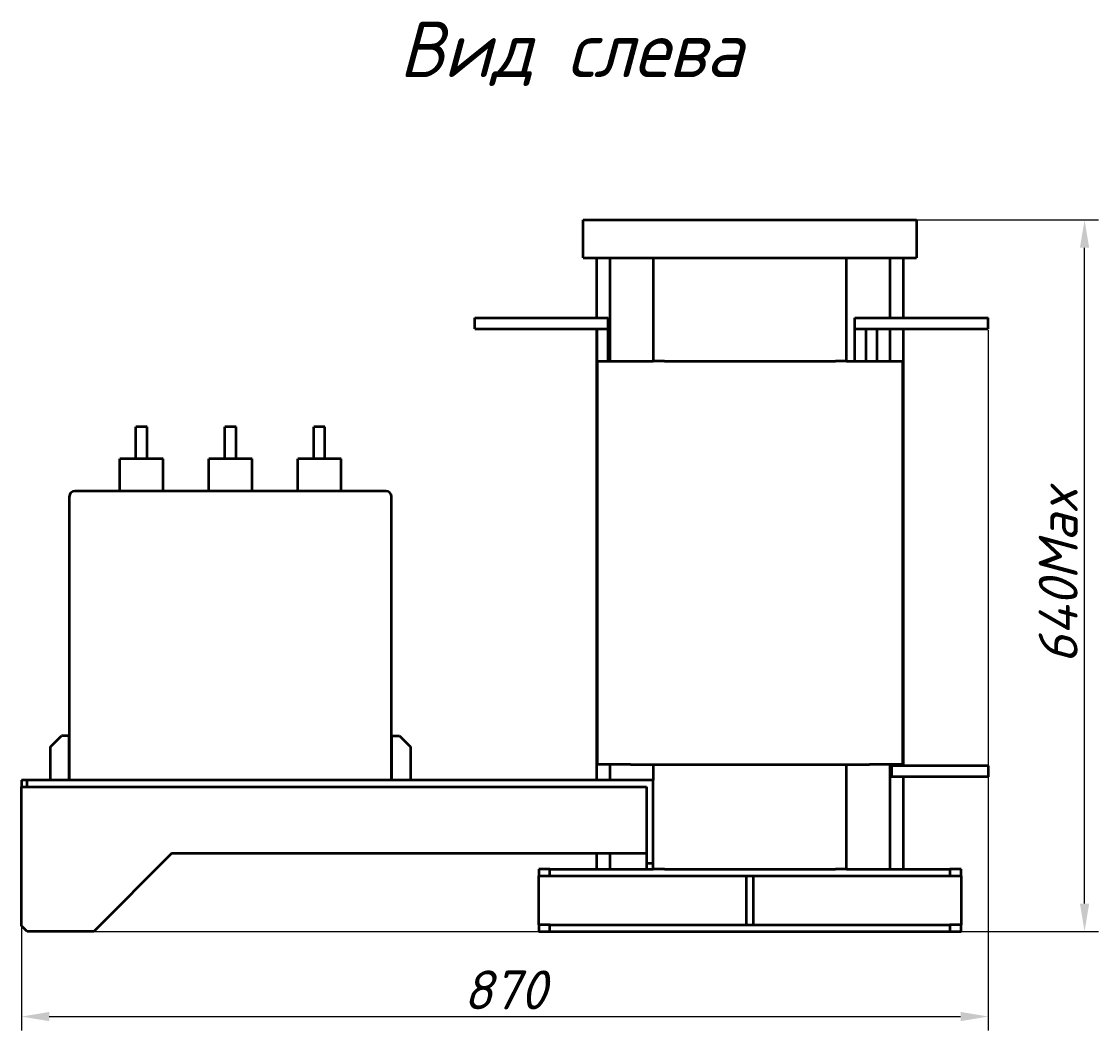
# Model space of a CAD drawing. Header units: millimetres. Extents: x -92 to 2404, y -1371 to 1405.
# Tile 9 of 9: x 1434 to 2404, y 220 to 1127. Entities that reach past the tile are written whole.
import ezdxf

# ---------------------------------------------------------------- set-up
doc = ezdxf.new("R2010")
doc.units = ezdxf.units.MM
doc.layers.get('Defpoints').update_dxf_attribs({"lineweight": 25})
doc.layers.add('Видимый контур (ГОСТ)', color=7, linetype='Continuous', lineweight=50)
doc.layers.add('Осн_СБ', color=7, linetype='Continuous', lineweight=50)
doc.styles.add('GOST-2.304_Type-B_italic', font='GOST Common Italic.ttf', dxfattribs={"height": 2.5})
doc.styles.add('ГОСТ', font='isocpeui.ttf')
doc.dimstyles.new('ISO-25', dxfattribs={"dimtxt": 3.5, "dimasz": 2.5, "dimexe": 1.25, "dimexo": 0.625, "dimtad": 1, "dimdec": 0, "dimtxsty": 'ГОСТ', "dimcen": 2.5, "dimclrd": 256, "dimclre": 256, "dimclrt": 256, "dimadec": 0, "dimazin": 0, "dimtfac": 1, "dimtdec": 0, "dimtmove": 0, "dimatfit": 3, "dimfxl": 1, "dimlwd": -1, "dimlwe": -1, "dimarcsym": 0})

# ---------------------------------------------------------------- blocks, each defined once
blk = doc.blocks.new('*D401')
at = {"transparency": 16777216}
for p, q in [((2304.42, 849.45), (2304.42, 219.58)), ((1434.42, 369.95), (1434.42, 219.58)), ((1459.42, 232.08), (2279.42, 232.08))]:
    blk.add_line(p, q, dxfattribs=at)
for points in [[(1459.42, 236.25), (1459.42, 227.92), (1434.42, 232.08)], [(2279.42, 236.25), (2279.42, 227.92), (2304.42, 232.08)]]:
    blk.add_solid(points, dxfattribs=at)
at = {"layer": 'Defpoints', "color": 0, "transparency": 16777216}
for p in [(2304.42, 855.7), (1434.42, 376.2), (2304.42, 232.08)]:
    blk.add_point(p, dxfattribs=at)
at = {"transparency": 16777216, "insert": (1869.42, 256.06), "char_height": 35, "attachment_point": 5, "style": 'ГОСТ'}
blk.add_mtext('870', dxfattribs=at)
blk = doc.blocks.new('*D402')
at = {"transparency": 16777216}
for p, q in [((2096.17, 948.7), (2403.55, 948.7)), ((2391.05, 333.7), (2391.05, 923.7)), ((1475.67, 308.7), (2403.55, 308.7))]:
    blk.add_line(p, q, dxfattribs=at)
for points in [[(2386.89, 923.7), (2395.22, 923.7), (2391.05, 948.7)], [(2386.89, 333.7), (2395.22, 333.7), (2391.05, 308.7)]]:
    blk.add_solid(points, dxfattribs=at)
at = {"layer": 'Defpoints', "color": 0, "transparency": 16777216}
for p in [(2089.92, 948.7), (2391.05, 948.7), (1469.42, 308.7)]:
    blk.add_point(p, dxfattribs=at)
at = {"transparency": 16777216, "insert": (2367.3, 628.7), "char_height": 35, "attachment_point": 5, "rotation": 90, "style": 'ГОСТ'}
blk.add_mtext('640Max', dxfattribs=at)

msp = doc.modelspace()

# ---------------------------------------------------------------- linework, layer by layer
at = {"layer": 'Видимый контур (ГОСТ)'}
for p, q in [((1939.92, 914.7), (1939.92, 948.7)), ((1939.92, 948.7), (2239.92, 948.7)), ((2239.92, 948.7), (2239.92, 914.7)), ((1939.92, 914.7), (2002.92, 914.7)), ((1951.92, 914.7), (1951.92, 860.7)), ((1963.92, 914.7), (1963.92, 821.7)), ((2002.92, 914.7), (2012.92, 914.7)), ((2002.92, 914.7), (2002.92, 821.7)), ((2012.92, 914.7), (2166.92, 914.7)), ((2166.92, 914.7), (2176.92, 914.7)), ((2176.92, 821.7), (2176.92, 914.7)), ((2176.92, 914.7), (2239.92, 914.7)), ((2215.92, 914.7), (2215.92, 860.7)), ((2227.92, 914.7), (2227.92, 860.7)), ((1842.42, 860.7), (1962.42, 860.7)), ((1842.42, 850.7), (1842.42, 860.7)), ((1962.42, 850.7), (1962.42, 860.7)), ((2184.42, 860.7), (2304.42, 860.7)), ((2184.42, 850.7), (2184.42, 860.7)), ((2304.42, 850.7), (2304.42, 860.7)), ((1842.42, 850.7), (1962.42, 850.7)), ((1951.92, 850.7), (1951.92, 444.7)), ((1952.42, 850.7), (1962.42, 850.7)), ((1952.42, 821.7), (1952.42, 850.7)), ((1962.42, 821.7), (1962.42, 850.7)), ((2184.42, 850.7), (2304.42, 850.7)), ((2184.42, 850.7), (2194.42, 850.7)), ((2184.42, 821.7), (2184.42, 850.7)), ((2194.42, 821.7), (2194.42, 850.7)), ((2204.42, 821.7), (2204.42, 850.7)), ((2215.92, 850.7), (2215.92, 821.7)), ((2227.92, 850.7), (2227.92, 457.7)), ((1952.42, 821.7), (1982.42, 821.7)), ((1952.42, 821.7), (1952.42, 458.7)), ((1982.42, 821.7), (2002.97, 821.7)), ((2012.92, 821.7), (2002.97, 821.7)), ((2012.92, 821.7), (2166.92, 821.7)), ((2176.87, 821.7), (2166.92, 821.7)), ((2176.87, 821.7), (2197.42, 821.7)), ((2197.42, 821.7), (2227.42, 821.7)), ((2227.42, 458.7), (2227.42, 821.7)), ((1547.42, 762.7), (1537.42, 762.7)), ((1537.42, 733.7), (1537.42, 762.7)), ((1547.42, 733.7), (1547.42, 762.7)), ((1627.42, 762.7), (1617.42, 762.7)), ((1617.42, 733.7), (1617.42, 762.7)), ((1627.42, 733.7), (1627.42, 762.7)), ((1707.42, 762.7), (1697.42, 762.7)), ((1697.42, 733.7), (1697.42, 762.7)), ((1707.42, 733.7), (1707.42, 762.7)), ((1561.92, 733.7), (1522.92, 733.7)), ((1522.92, 704.7), (1522.92, 733.7)), ((1561.92, 704.7), (1561.92, 733.7)), ((1641.92, 733.7), (1602.92, 733.7)), ((1602.92, 704.7), (1602.92, 733.7)), ((1641.92, 704.7), (1641.92, 733.7)), ((1721.92, 733.7), (1682.92, 733.7)), ((1682.92, 704.7), (1682.92, 733.7)), ((1721.92, 704.7), (1721.92, 733.7)), ((1477.42, 699.7), (1477.42, 444.7)), ((1762.42, 704.7), (1482.42, 704.7)), ((1767.42, 444.7), (1767.42, 699.7)), ((1460.42, 474.7), (1470.42, 484.7)), ((1477.42, 484.7), (1470.42, 484.7)), ((1477.42, 444.7), (1477.42, 484.7)), ((1767.42, 484.7), (1774.42, 484.7)), ((1767.42, 484.7), (1767.42, 444.7)), ((1774.42, 484.7), (1784.42, 474.7)), ((1460.42, 444.7), (1460.42, 474.7)), ((1784.42, 474.7), (1784.42, 444.7)), ((1982.42, 458.7), (1952.42, 458.7)), ((1963.92, 458.7), (1963.92, 444.7)), ((1982.42, 458.7), (2002.97, 458.7)), ((2002.92, 458.7), (2002.92, 444.7)), ((2002.97, 458.7), (2012.92, 458.7)), ((2012.92, 458.7), (2166.92, 458.7)), ((2166.92, 458.7), (2176.87, 458.7)), ((2176.87, 458.7), (2197.42, 458.7)), ((2176.92, 364.7), (2176.92, 458.7)), ((2227.42, 458.7), (2197.42, 458.7)), ((2215.92, 458.7), (2215.92, 364.7)), ((2217.42, 458.7), (2217.42, 457.7)), ((2217.42, 457.7), (2217.42, 447.7)), ((2304.42, 457.7), (2217.42, 457.7)), ((2227.42, 457.7), (2217.42, 457.7)), ((2227.42, 458.7), (2227.42, 457.7)), ((2304.42, 457.7), (2304.42, 447.7)), ((2304.42, 447.7), (2217.42, 447.7)), ((2227.92, 447.7), (2227.92, 364.7)), ((1439.42, 444.7), (1434.42, 444.7)), ((1434.42, 444.7), (1434.42, 438.7)), ((1434.42, 438.7), (1439.42, 438.7)), ((1434.42, 313.7), (1434.42, 438.7)), ((1439.42, 438.7), (1439.42, 444.7)), ((2002.92, 444.7), (1439.42, 444.7)), ((1439.42, 438.7), (1996.92, 438.7)), ((1996.92, 438.7), (1996.92, 369.7)), ((2002.92, 369.7), (2002.92, 444.7)), ((1569.42, 378.7), (1499.42, 308.7)), ((1996.92, 378.7), (1569.42, 378.7)), ((1951.92, 378.7), (1951.92, 364.7)), ((1963.92, 378.7), (1963.92, 364.7)), ((2002.92, 369.7), (1996.92, 369.7)), ((1996.92, 369.7), (1996.92, 364.7)), ((2002.92, 364.7), (2002.92, 369.7)), ((1909.92, 364.7), (1899.92, 364.7)), ((1899.92, 364.7), (1899.92, 358.7)), ((1899.92, 358.7), (1909.92, 358.7)), ((1899.92, 314.7), (1899.92, 358.7)), ((1909.92, 358.7), (1909.92, 364.7)), ((1909.92, 364.7), (1996.92, 364.7)), ((1909.92, 358.7), (2086.92, 358.7)), ((1996.92, 364.7), (2002.92, 364.7)), ((2012.92, 364.7), (2002.92, 364.7)), ((2012.92, 364.7), (2166.92, 364.7)), ((2086.92, 314.7), (2086.92, 358.7)), ((2086.92, 358.7), (2092.92, 358.7)), ((2092.92, 358.7), (2269.92, 358.7)), ((2092.92, 358.7), (2092.92, 314.7)), ((2176.92, 364.7), (2166.92, 364.7)), ((2176.92, 364.7), (2269.92, 364.7)), ((2279.92, 364.7), (2269.92, 364.7)), ((2269.92, 364.7), (2269.92, 358.7)), ((2269.92, 358.7), (2279.92, 358.7)), ((2279.92, 358.7), (2279.92, 364.7)), ((2279.92, 358.7), (2279.92, 314.7)), ((1439.42, 308.7), (1434.42, 313.7)), ((1899.92, 314.7), (1899.92, 308.7)), ((1909.92, 314.7), (1899.92, 314.7)), ((1909.92, 308.7), (1909.92, 314.7)), ((1909.92, 314.7), (2086.92, 314.7)), ((2086.92, 314.7), (2092.92, 314.7)), ((2092.92, 314.7), (2269.92, 314.7)), ((2279.92, 314.7), (2269.92, 314.7)), ((2269.92, 314.7), (2269.92, 308.7)), ((2279.92, 308.7), (2279.92, 314.7)), ((1499.42, 308.7), (1439.42, 308.7)), ((1899.92, 308.7), (1909.92, 308.7)), ((1909.92, 308.7), (2269.92, 308.7)), ((2269.92, 308.7), (2279.92, 308.7))]:
    msp.add_line(p, q, dxfattribs=at)
for centre, start, end in [((1482.42, 699.7), 90, 180), ((1762.42, 699.7), 0, 90)]:
    msp.add_arc(centre, 5, start, end, dxfattribs=at)

# ---------------------------------------------------------------- texts
at = {"layer": 'Осн_СБ', "insert": (1774.22, 1127.2), "char_height": 50, "width": 336.0264, "attachment_point": 1, "style": 'GOST-2.304_Type-B_italic'}
msp.add_mtext('Вид слева', dxfattribs=at)

# ---------------------------------------------------------------- dimensions: what is measured, and where the dimension line sits
dim = msp.add_linear_dim(base=(2391.05, 948.7), p1=(1469.42, 308.7), p2=(2089.92, 948.7), angle=90, text='<>Max', dimstyle='ISO-25')
dim.commit()
dim.dimension.update_dxf_attribs({"geometry": '*D402', "text_midpoint": (2367.3, 628.7)})
dim = msp.add_linear_dim(base=(2304.42, 232.08), p1=(1434.42, 376.2), p2=(2304.42, 855.7), dimstyle='ISO-25')
dim.commit()
dim.dimension.update_dxf_attribs({"geometry": '*D401', "text_midpoint": (1869.42, 256.06)})

doc.saveas('drawing.dxf')
